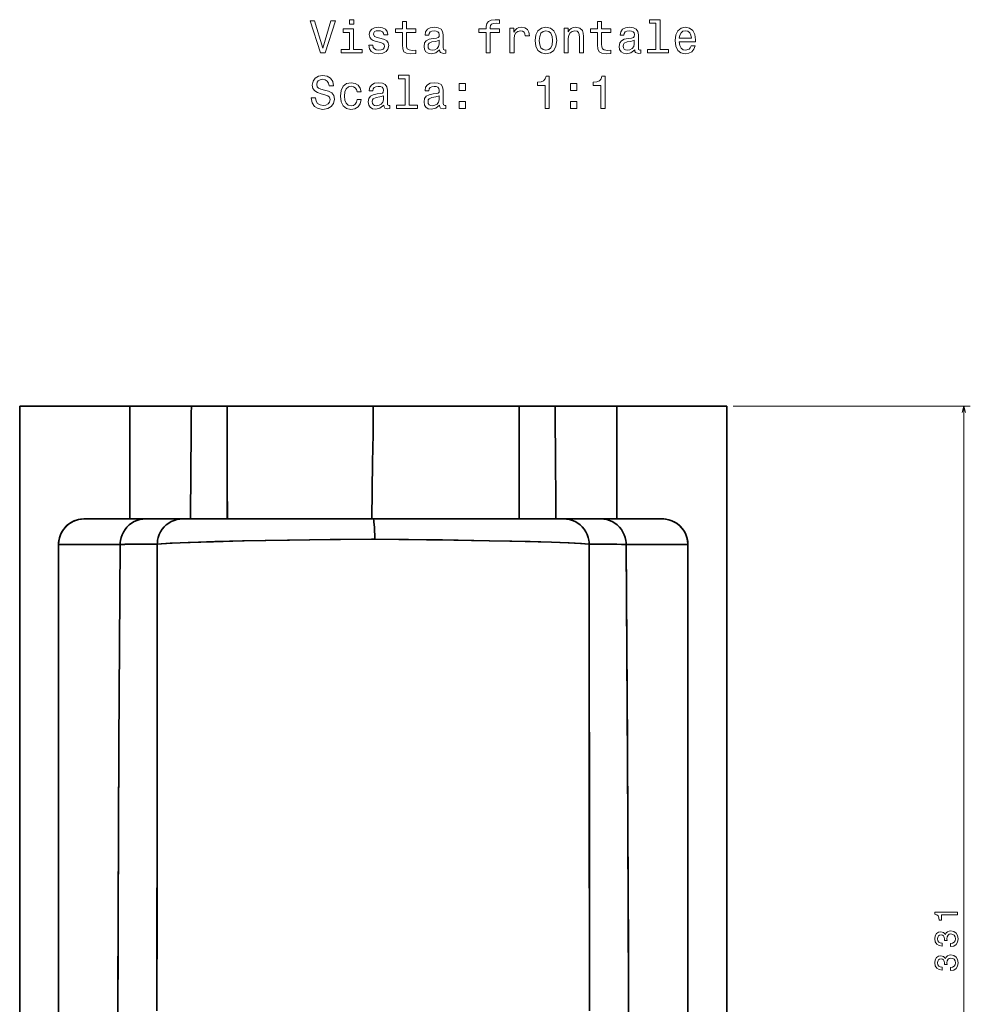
# Model space of a CAD drawing. Extents: x 467 to 1353, y 257 to 1467.
# Tile 2 of 4: x 467 to 763, y 512 to 819. Entities that reach past the tile are written whole.
import ezdxf

# ---------------------------------------------------------------- set-up
doc = ezdxf.new("R2010")
doc.units = 0

msp = doc.modelspace()

# ---------------------------------------------------------------- linework, layer by layer
at = {"color": 7, "lineweight": 35}
for p, q in [((466.91, 698.46), (501.14, 698.46)), ((501.14, 698.46), (466.91, 698.46)), ((501.14, 698.46), (501.14, 663.46)), ((501.14, 663.46), (501.14, 698.46)), ((531.5, 698.46), (576.87, 698.46)), ((576.87, 698.46), (531.5, 698.46)), ((576.96, 698.46), (622.33, 698.46)), ((622.33, 698.46), (576.96, 698.46)), ((652.69, 698.46), (686.91, 698.46)), ((652.69, 663.46), (652.69, 698.46)), ((652.69, 698.46), (652.69, 663.46)), ((686.91, 698.46), (652.69, 698.46)), ((531.52, 663.46), (576.47, 663.46)), ((576.47, 663.46), (531.52, 663.46)), ((622.3, 663.46), (577.36, 663.46)), ((577.36, 663.46), (622.3, 663.46)), ((478.99, 655.46), (478.99, 489.5))]:
    msp.add_line(p, q, dxfattribs=at)
at = {"color": 7, "lineweight": 35, "ltscale": 0.281067}
for p, q in [((486.61, 698.46), (497.85, 698.47)), ((667.22, 698.46), (655.97, 698.47))]:
    msp.add_line(p, q, dxfattribs=at)
at = {"color": 7, "lineweight": 35, "ltscale": 0.004886}
for p, q in [((497.85, 698.47), (498.05, 698.46)), ((655.97, 698.47), (655.78, 698.46))]:
    msp.add_line(p, q, dxfattribs=at)
at = {"color": 7, "lineweight": 35, "ltscale": 0.47963}
for p, q in [((501.14, 698.46), (520.32, 698.46)), ((520.32, 698.46), (501.14, 698.46)), ((633.51, 698.46), (652.69, 698.46)), ((652.69, 698.46), (633.51, 698.46))]:
    msp.add_line(p, q, dxfattribs=at)
at = {"color": 7, "lineweight": 35, "ltscale": 0.279489}
for p, q in [((520.32, 698.46), (531.5, 698.46)), ((531.5, 698.46), (520.32, 698.46)), ((622.33, 698.46), (633.51, 698.46)), ((633.51, 698.46), (622.33, 698.46))]:
    msp.add_line(p, q, dxfattribs=at)
at = {"color": 7, "lineweight": 35, "ltscale": 0.054449}
for p, q in [((571.74, 698.46), (573.91, 698.47)), ((582.09, 698.46), (579.91, 698.47))]:
    msp.add_line(p, q, dxfattribs=at)
at = {"color": 7, "lineweight": 35, "ltscale": 0.074988}
for q in [(573.91, 698.47), (579.91, 698.47)]:
    msp.add_line((576.91, 698.47), q, dxfattribs=at)
at = {"color": 7, "lineweight": 35, "ltscale": 0.001126}
for p, q in [((576.87, 698.46), (576.91, 698.46)), ((576.91, 698.46), (576.87, 698.46)), ((576.91, 698.46), (576.96, 698.46)), ((576.96, 698.46), (576.91, 698.46))]:
    msp.add_line(p, q, dxfattribs=at)
at = {"color": 7, "lineweight": 13}
for p, q in [((688.91, 698.46), (762.7, 698.46)), ((760.7, 367.47), (760.7, 698.46)), ((466.91, 696.46), (466.91, 312.33)), ((686.91, 696.46), (686.91, 312.33))]:
    msp.add_line(p, q, dxfattribs=at)
at = {"color": 7, "lineweight": 35, "ltscale": 0.352288}
for p, q in [((501.14, 663.46), (487.04, 663.46)), ((487.04, 663.46), (501.14, 663.46))]:
    msp.add_line(p, q, dxfattribs=at)
at = {"color": 7, "lineweight": 35, "ltscale": 0.476862}
for p, q in [((506.12, 663.46), (487.04, 663.46)), ((666.78, 663.46), (647.71, 663.46))]:
    msp.add_line(p, q, dxfattribs=at)
at = {"color": 7, "lineweight": 35, "ltscale": 0.473135}
for p, q in [((501.14, 663.46), (520.06, 663.46)), ((520.06, 663.46), (501.14, 663.46)), ((652.69, 663.46), (633.77, 663.46)), ((633.77, 663.46), (652.69, 663.46))]:
    msp.add_line(p, q, dxfattribs=at)
at = {"color": 7, "lineweight": 35, "ltscale": 0.288439}
msp.add_line((517.66, 663.46), (506.12, 663.46), dxfattribs=at)
at = {"color": 7, "lineweight": 35, "ltscale": 0.364586}
msp.add_line((532.24, 663.46), (517.66, 663.46), dxfattribs=at)
at = {"color": 7, "lineweight": 35, "ltscale": 0.286557}
for p, q in [((520.06, 663.46), (531.52, 663.46)), ((531.52, 663.46), (520.06, 663.46)), ((633.77, 663.46), (622.3, 663.46)), ((622.3, 663.46), (633.77, 663.46))]:
    msp.add_line(p, q, dxfattribs=at)
at = {"color": 7, "lineweight": 35, "ltscale": 0.115291}
for p, q in [((537.1, 663.46), (532.49, 663.46)), ((621.34, 663.46), (616.73, 663.46))]:
    msp.add_line(p, q, dxfattribs=at)
at = {"color": 7, "lineweight": 35, "ltscale": 0.146437}
msp.add_line((546.15, 663.46), (540.29, 663.46), dxfattribs=at)
at = {"color": 7, "lineweight": 35, "ltscale": 0.233426}
msp.add_line((563.43, 663.46), (554.1, 663.46), dxfattribs=at)
at = {"color": 7, "lineweight": 35, "ltscale": 0.152309}
msp.add_line((576.91, 663.46), (570.82, 663.46), dxfattribs=at)
at = {"color": 7, "lineweight": 35, "ltscale": 0.011105}
for p, q in [((576.91, 663.46), (576.47, 663.46)), ((576.47, 663.46), (576.91, 663.46)), ((577.36, 663.46), (576.91, 663.46)), ((576.91, 663.46), (577.36, 663.46))]:
    msp.add_line(p, q, dxfattribs=at)
at = {"color": 7, "lineweight": 35, "ltscale": 0.152315}
msp.add_line((583.01, 663.46), (576.91, 663.46), dxfattribs=at)
at = {"color": 7, "lineweight": 35, "ltscale": 0.233427}
msp.add_line((599.73, 663.46), (590.39, 663.46), dxfattribs=at)
at = {"color": 7, "lineweight": 35, "ltscale": 0.149683}
msp.add_line((613.54, 663.46), (607.55, 663.46), dxfattribs=at)
at = {"color": 7, "lineweight": 35, "ltscale": 0.364584}
msp.add_line((636.17, 663.46), (621.59, 663.46), dxfattribs=at)
at = {"color": 7, "lineweight": 35, "ltscale": 0.288437}
msp.add_line((647.71, 663.46), (636.17, 663.46), dxfattribs=at)
at = {"color": 7, "lineweight": 35, "ltscale": 0.352287}
for p, q in [((666.78, 663.46), (652.69, 663.46)), ((652.69, 663.46), (666.78, 663.46))]:
    msp.add_line(p, q, dxfattribs=at)
at = {"color": 7, "lineweight": 13}
for points in [[(563.76, 818.39), (561.25, 809.87), (558.67, 818.39), (557.3, 818.39), (560.53, 808.37), (561.97, 808.37), (565.13, 818.39)], [(570.86, 818.72), (569.52, 818.72), (569.52, 817.28), (570.86, 817.28)], [(585.99, 814.77), (585.99, 810.89), (586.08, 809.64), (586.48, 808.77), (587.29, 808.27), (588.66, 808.1), (590.16, 808.17), (590.16, 809.26), (589.06, 809.18), (588.07, 809.29), (587.53, 809.65), (587.3, 810.26), (587.26, 811.11), (587.26, 814.77), (590.16, 814.77), (590.16, 815.85), (587.26, 815.85), (587.26, 818.11), (585.99, 818.11), (585.99, 815.85), (583.8, 815.85), (583.8, 814.77)], [(612.07, 814.77), (612.07, 808.37), (613.34, 808.37), (613.34, 814.77), (616.22, 814.77), (616.22, 815.85), (613.34, 815.85), (613.34, 816.32), (613.44, 816.9), (613.77, 817.29), (614.34, 817.52), (615.14, 817.61), (616.22, 817.55), (616.22, 818.64), (614.85, 818.72), (613.61, 818.59), (612.75, 818.2), (612.23, 817.52), (612.07, 816.56), (612.07, 815.85), (609.75, 815.85), (609.75, 814.77)], [(646.71, 814.77), (646.71, 810.89), (646.8, 809.64), (647.2, 808.77), (648.01, 808.27), (649.38, 808.1), (650.88, 808.17), (650.88, 809.26), (649.78, 809.18), (648.79, 809.29), (648.25, 809.65), (648.02, 810.26), (647.98, 811.11), (647.98, 814.77), (650.88, 814.77), (650.88, 815.85), (647.98, 815.85), (647.98, 818.11), (646.71, 818.11), (646.71, 815.85), (644.52, 815.85), (644.52, 814.77)], [(664.88, 817.65), (664.88, 809.44), (662.27, 809.44), (662.27, 808.37), (668.74, 808.37), (668.74, 809.44), (666.15, 809.44), (666.15, 818.72), (662.89, 818.72), (662.89, 817.65)], [(570.82, 809.44), (570.82, 815.85), (567.56, 815.85), (567.56, 814.77), (569.55, 814.77), (569.55, 809.44), (566.96, 809.44), (566.96, 808.37), (573.44, 808.37), (573.44, 809.44)], [(579.41, 812.88), (578.18, 813.17), (577.27, 813.5), (576.97, 814.18), (577.06, 814.65), (577.36, 815), (577.85, 815.21), (578.56, 815.3), (579.23, 815.21), (579.77, 814.96), (580.11, 814.57), (580.26, 814.05), (581.5, 814.05), (581.5, 814.08), (581.28, 815.01), (580.69, 815.75), (579.77, 816.21), (578.56, 816.38), (577.33, 816.21), (576.44, 815.73), (575.88, 815.03), (575.7, 814.13), (575.83, 813.27), (576.24, 812.66), (576.9, 812.23), (577.87, 811.93), (579.28, 811.58), (580.14, 811.22), (580.37, 810.94), (580.46, 810.5), (580.33, 809.97), (579.98, 809.57), (579.42, 809.31), (578.67, 809.22), (577.88, 809.31), (577.3, 809.61), (576.91, 810.1), (576.76, 810.78), (575.53, 810.78), (575.73, 809.62), (576.32, 808.79), (577.26, 808.28), (578.56, 808.1), (579.91, 808.28), (580.91, 808.79), (581.51, 809.6), (581.73, 810.65), (581.57, 811.56), (581.12, 812.17), (580.39, 812.58)], [(597.56, 809.38), (597.56, 809.34), (597.63, 808.85), (597.85, 808.5), (598.76, 808.23), (599.46, 808.34), (599.46, 809.32), (599.16, 809.28), (598.76, 809.47), (598.69, 810.04), (598.69, 814.05), (598.51, 815.07), (598.01, 815.79), (597.13, 816.22), (595.89, 816.38), (594.68, 816.21), (593.79, 815.72), (593.23, 814.96), (593.04, 813.95), (593.04, 813.86), (594.18, 813.86), (594.28, 814.47), (594.59, 814.9), (595.11, 815.16), (595.85, 815.26), (596.55, 815.19), (597.06, 814.97), (597.36, 814.6), (597.46, 814.08), (597.4, 813.47), (597.17, 813.17), (596.6, 813.02), (595.52, 812.91), (594.28, 812.65), (593.4, 812.19), (592.88, 811.47), (592.72, 810.4), (592.87, 809.45), (593.31, 808.75), (594.03, 808.3), (595.03, 808.14), (596.37, 808.44)], [(619.46, 808.37), (620.73, 808.37), (620.73, 812.79), (620.86, 813.86), (621.25, 814.62), (621.89, 815.09), (622.74, 815.24), (623.37, 815.14), (623.85, 814.85), (624.13, 814.36), (624.23, 813.7), (625.52, 813.7), (625.34, 814.87), (624.87, 815.7), (624.08, 816.21), (623, 816.38), (622.26, 816.27), (621.63, 815.98), (621.06, 815.49), (620.62, 814.83), (620.62, 816.11), (619.46, 816.11)], [(627.29, 812.23), (627.52, 810.47), (628.18, 809.18), (629.23, 808.37), (630.65, 808.1), (632.04, 808.37), (633.1, 809.16), (633.76, 810.46), (634, 812.23), (633.76, 813.99), (633.1, 815.3), (632.04, 816.09), (630.65, 816.38), (629.23, 816.09), (628.18, 815.29), (627.52, 813.99)], [(628.59, 812.25), (628.72, 813.54), (629.12, 814.48), (629.77, 815.06), (630.65, 815.26), (631.51, 815.06), (632.16, 814.49), (632.56, 813.54), (632.71, 812.25), (632.56, 810.94), (632.16, 809.98), (631.51, 809.41), (630.65, 809.22), (629.77, 809.41), (629.12, 809.98), (628.72, 810.94)], [(636.34, 808.37), (637.61, 808.37), (637.61, 812.84), (637.74, 813.86), (638.15, 814.61), (638.8, 815.07), (639.67, 815.24), (640.36, 815.1), (640.79, 814.71), (641.01, 814.06), (641.08, 813.2), (641.08, 808.37), (642.35, 808.37), (642.35, 813.46), (642.29, 814.48), (642.03, 815.33), (641.18, 816.11), (639.85, 816.38), (639.12, 816.28), (638.5, 816.01), (637.97, 815.55), (637.55, 814.93), (637.55, 816.11), (636.34, 816.11)], [(658.28, 809.38), (658.28, 809.34), (658.36, 808.85), (658.57, 808.5), (659.48, 808.23), (660.19, 808.34), (660.19, 809.32), (659.88, 809.28), (659.48, 809.47), (659.41, 810.04), (659.41, 814.05), (659.23, 815.07), (658.73, 815.79), (657.85, 816.22), (656.61, 816.38), (655.4, 816.21), (654.51, 815.72), (653.95, 814.96), (653.76, 813.95), (653.76, 813.86), (654.9, 813.86), (655, 814.47), (655.32, 814.9), (655.83, 815.16), (656.57, 815.26), (657.27, 815.19), (657.78, 814.97), (658.08, 814.6), (658.18, 814.08), (658.12, 813.47), (657.89, 813.17), (657.32, 813.02), (656.24, 812.91), (655, 812.65), (654.12, 812.19), (653.6, 811.47), (653.44, 810.4), (653.59, 809.45), (654.03, 808.75), (654.75, 808.3), (655.75, 808.14), (657.09, 808.44)], [(672.15, 811.87), (677.22, 811.87), (677.23, 812.46), (677, 814.12), (676.37, 815.36), (675.36, 816.11), (674.02, 816.38), (672.71, 816.09), (671.7, 815.29), (671.05, 813.98), (670.82, 812.25), (671.04, 810.47), (671.68, 809.18), (672.68, 808.37), (673.98, 808.1), (675.1, 808.28), (676.02, 808.77), (676.7, 809.55), (677.09, 810.59), (675.83, 810.59), (675.57, 810.01), (675.2, 809.58), (674.13, 809.24), (673.31, 809.39), (672.69, 809.9), (672.29, 810.72), (672.15, 811.83)], [(672.15, 812.94), (672.3, 813.93), (672.69, 814.67), (673.28, 815.11), (674.06, 815.27), (674.83, 815.11), (675.42, 814.67), (675.78, 813.93), (675.91, 812.94)], [(597.42, 811.08), (597.25, 810.33), (596.78, 809.75), (596.09, 809.38), (595.24, 809.25), (594.7, 809.32), (594.31, 809.55), (594.06, 809.96), (593.99, 810.52), (594.05, 811.02), (594.28, 811.38), (595.2, 811.79), (596.37, 811.96), (597.42, 812.3)], [(658.14, 811.08), (657.97, 810.33), (657.51, 809.75), (656.81, 809.38), (655.96, 809.25), (655.42, 809.32), (655.03, 809.55), (654.78, 809.96), (654.71, 810.52), (654.77, 811.02), (655, 811.38), (655.92, 811.79), (657.09, 811.96), (658.14, 812.3)], [(558.98, 794.39), (557.66, 794.39), (557.95, 792.87), (558.67, 791.74), (559.78, 791.07), (561.28, 790.82), (562.76, 791.05), (563.87, 791.68), (564.58, 792.68), (564.84, 793.99), (564.62, 795.17), (564.02, 795.94), (563.04, 796.44), (561.73, 796.81), (560.6, 797.09), (559.87, 797.41), (559.45, 797.87), (559.32, 798.59), (559.45, 799.24), (559.83, 799.73), (560.4, 800.06), (561.19, 800.17), (562, 800.03), (562.63, 799.64), (563.05, 798.99), (563.25, 798.11), (564.57, 798.11), (564.57, 798.14), (564.34, 799.49), (563.66, 800.5), (562.59, 801.14), (561.15, 801.35), (559.85, 801.14), (558.85, 800.53), (558.2, 799.6), (557.97, 798.39), (558.15, 797.3), (558.7, 796.57), (559.57, 796.08), (560.75, 795.7), (561.91, 795.37), (562.79, 795.06), (563.33, 794.6), (563.51, 793.85), (563.34, 793.08), (562.89, 792.51), (562.22, 792.15), (561.34, 792.03), (560.36, 792.19), (559.61, 792.65), (559.13, 793.4)], [(586.81, 800.37), (586.81, 792.16), (584.21, 792.16), (584.21, 791.09), (590.68, 791.09), (590.68, 792.16), (588.08, 792.16), (588.08, 801.44), (584.83, 801.44), (584.83, 800.37)], [(630.39, 791.09), (631.7, 791.09), (631.7, 801.17), (630.72, 801.17), (630.46, 800.29), (629.94, 799.7), (629.15, 799.35), (628.05, 799.24), (628.05, 798.21), (630.39, 798.21)], [(647.74, 791.09), (649.05, 791.09), (649.05, 801.17), (648.07, 801.17), (647.81, 800.29), (647.29, 799.7), (646.5, 799.35), (645.4, 799.24), (645.4, 798.21), (647.74, 798.21)], [(571.87, 796.27), (573.12, 796.27), (572.87, 797.42), (572.25, 798.33), (571.28, 798.89), (570.03, 799.11), (568.64, 798.82), (567.59, 798.01), (566.93, 796.7), (566.7, 794.94), (566.91, 793.2), (567.56, 791.9), (568.59, 791.09), (569.98, 790.82), (571.22, 791.04), (572.19, 791.64), (572.85, 792.59), (573.14, 793.86), (571.93, 793.86), (571.71, 793.05), (571.31, 792.45), (570.73, 792.07), (570.03, 791.96), (569.15, 792.15), (568.51, 792.72), (568.12, 793.66), (568, 794.98), (568.12, 796.28), (568.53, 797.22), (569.18, 797.79), (570.03, 798), (570.78, 797.87), (571.34, 797.53), (571.71, 796.99)], [(580.21, 792.1), (580.21, 792.06), (580.29, 791.57), (580.5, 791.22), (581.41, 790.95), (582.12, 791.07), (582.12, 792.04), (581.81, 792), (581.41, 792.19), (581.34, 792.77), (581.34, 796.77), (581.17, 797.79), (580.66, 798.51), (579.78, 798.95), (578.54, 799.11), (577.33, 798.93), (576.44, 798.44), (575.88, 797.68), (575.69, 796.67), (575.69, 796.58), (576.83, 796.58), (576.93, 797.19), (577.25, 797.62), (577.76, 797.88), (578.5, 797.98), (579.21, 797.91), (579.71, 797.69), (580.01, 797.32), (580.11, 796.8), (580.06, 796.19), (579.83, 795.89), (579.25, 795.75), (578.17, 795.63), (576.93, 795.37), (576.05, 794.91), (575.53, 794.19), (575.37, 793.13), (575.52, 792.17), (575.96, 791.47), (576.68, 791.02), (577.68, 790.86), (579.02, 791.17)], [(597.56, 792.1), (597.56, 792.06), (597.63, 791.57), (597.85, 791.22), (598.76, 790.95), (599.46, 791.07), (599.46, 792.04), (599.16, 792), (598.76, 792.19), (598.69, 792.77), (598.69, 796.77), (598.51, 797.79), (598.01, 798.51), (597.13, 798.95), (595.89, 799.11), (594.68, 798.93), (593.79, 798.44), (593.23, 797.68), (593.04, 796.67), (593.04, 796.58), (594.18, 796.58), (594.28, 797.19), (594.59, 797.62), (595.11, 797.88), (595.85, 797.98), (596.55, 797.91), (597.06, 797.69), (597.36, 797.32), (597.46, 796.8), (597.4, 796.19), (597.17, 795.89), (596.6, 795.75), (595.52, 795.63), (594.28, 795.37), (593.4, 794.91), (592.88, 794.19), (592.72, 793.13), (592.87, 792.17), (593.31, 791.47), (594.03, 791.02), (595.03, 790.86), (596.37, 791.17)], [(603.63, 796.68), (605.62, 796.68), (605.62, 798.83), (603.63, 798.83)], [(638.33, 796.68), (640.32, 796.68), (640.32, 798.83), (638.33, 798.83)], [(580.07, 793.8), (579.9, 793.05), (579.44, 792.48), (578.74, 792.1), (577.89, 791.97), (577.35, 792.04), (576.96, 792.28), (576.71, 792.68), (576.64, 793.24), (576.7, 793.75), (576.93, 794.11), (577.85, 794.51), (579.02, 794.68), (580.07, 795.03)], [(597.42, 793.8), (597.25, 793.05), (596.78, 792.48), (596.09, 792.1), (595.24, 791.97), (594.7, 792.04), (594.31, 792.28), (594.06, 792.68), (593.99, 793.24), (594.05, 793.75), (594.28, 794.11), (595.2, 794.51), (596.37, 794.68), (597.42, 795.03)], [(603.63, 791.09), (605.62, 791.09), (605.62, 793.24), (603.63, 793.24)], [(638.33, 791.09), (640.32, 791.09), (640.32, 793.24), (638.33, 793.24)], [(758.7, 540.26), (758.7, 541.17), (751.65, 541.17), (751.65, 540.49), (752.27, 540.31), (752.68, 539.94), (752.92, 539.39), (753, 538.62), (753.72, 538.62), (753.72, 540.26)], [(756.5, 530.42), (756.57, 530.42), (757.54, 530.58), (758.27, 531.06), (758.73, 531.8), (758.9, 532.79), (758.73, 533.84), (758.29, 534.63), (757.58, 535.13), (756.67, 535.32), (756.08, 535.23), (755.59, 535.01), (755.22, 534.65), (754.95, 534.17), (754.4, 534.82), (753.54, 535.05), (752.75, 534.9), (752.15, 534.47), (751.78, 533.76), (751.65, 532.79), (751.81, 531.89), (752.26, 531.19), (752.96, 530.74), (753.9, 530.58), (753.97, 530.58), (753.97, 531.48), (753.32, 531.56), (752.86, 531.83), (752.58, 532.25), (752.48, 532.84), (752.56, 533.37), (752.77, 533.75), (753.11, 533.98), (753.58, 534.07), (754.07, 533.98), (754.4, 533.74), (754.61, 533.32), (754.67, 532.74), (754.66, 532.35), (755.45, 532.35), (755.43, 532.84), (755.52, 533.48), (755.77, 533.95), (756.16, 534.24), (756.67, 534.34), (757.26, 534.23), (757.69, 533.93), (757.96, 533.47), (758.05, 532.85), (757.95, 532.22), (757.65, 531.75), (757.17, 531.46), (756.5, 531.35)], [(756.5, 522.95), (756.57, 522.95), (757.54, 523.11), (758.27, 523.59), (758.73, 524.33), (758.9, 525.32), (758.73, 526.37), (758.29, 527.16), (757.58, 527.66), (756.67, 527.84), (756.08, 527.76), (755.59, 527.54), (755.22, 527.18), (754.95, 526.69), (754.4, 527.35), (753.54, 527.58), (752.75, 527.43), (752.15, 527), (751.78, 526.29), (751.65, 525.32), (751.81, 524.41), (752.26, 523.72), (752.96, 523.26), (753.9, 523.11), (753.97, 523.11), (753.97, 524.01), (753.32, 524.09), (752.86, 524.35), (752.58, 524.78), (752.48, 525.37), (752.56, 525.9), (752.77, 526.28), (753.11, 526.51), (753.58, 526.6), (754.07, 526.51), (754.4, 526.27), (754.61, 525.85), (754.67, 525.27), (754.66, 524.88), (755.45, 524.88), (755.43, 525.37), (755.52, 526.01), (755.77, 526.48), (756.16, 526.76), (756.67, 526.86), (757.26, 526.75), (757.69, 526.46), (757.96, 526), (758.05, 525.38), (757.95, 524.75), (757.65, 524.28), (757.17, 523.99), (756.5, 523.88)]]:
    msp.add_lwpolyline(points, close=True, dxfattribs=at)
at = {"color": 7, "lineweight": 35}
for points in [[(466.91, 501.55), (466.91, 698.46)], [(466.91, 698.46), (466.91, 491.67)], [(576.47, 663.46), (576.71, 681.05), (576.85, 689.76), (576.87, 698.46)], [(686.91, 493.01), (686.91, 698.46)], [(686.91, 698.46), (686.91, 503.83)], [(487.04, 663.46), (486.1, 663.41), (485.17, 663.24), (484.26, 662.97), (483.4, 662.6), (482.58, 662.12), (481.82, 661.55), (481.13, 660.89), (480.53, 660.16), (480.01, 659.36), (479.6, 658.51), (479.29, 657.6), (479.09, 656.67), (479.02, 656.07), (478.99, 655.46)], [(478.99, 655.46), (479.06, 656.5), (479.26, 657.51), (479.59, 658.49), (480.05, 659.42), (480.62, 660.29), (481.31, 661.08), (482.08, 661.77), (482.94, 662.35), (483.88, 662.82), (484.86, 663.16), (485.88, 663.38), (486.92, 663.46), (487.04, 663.46)], [(506.12, 663.46), (505.19, 663.41), (504.27, 663.24), (503.37, 662.97), (502.52, 662.59), (501.71, 662.12), (500.97, 661.55), (500.29, 660.89), (499.7, 660.17), (499.19, 659.37), (498.79, 658.52), (498.48, 657.63), (498.28, 656.71), (498.21, 656.12), (498.18, 655.52)], [(506.12, 663.46), (505.19, 663.41), (504.27, 663.24), (503.37, 662.97), (502.52, 662.59), (501.71, 662.12), (500.97, 661.55), (500.29, 660.89), (499.7, 660.17), (499.2, 659.37), (498.79, 658.53), (498.48, 657.64), (498.28, 656.72), (498.21, 656.12), (498.18, 655.52)], [(517.66, 663.46), (516.73, 663.41), (515.82, 663.25), (514.93, 662.98), (514.08, 662.61), (513.28, 662.14), (512.54, 661.57), (511.87, 660.93), (511.28, 660.21), (510.77, 659.43), (510.36, 658.59), (510.05, 657.71), (509.84, 656.8), (509.76, 656.21), (509.73, 655.61)], [(517.66, 663.46), (516.73, 663.41), (515.82, 663.25), (514.93, 662.98), (514.08, 662.61), (513.28, 662.14), (512.54, 661.58), (511.87, 660.93), (511.28, 660.21), (510.77, 659.43), (510.36, 658.59), (510.05, 657.71), (509.84, 656.8), (509.76, 656.21), (509.73, 655.61)], [(636.17, 663.46), (637.1, 663.41), (638.01, 663.25), (638.9, 662.98), (639.74, 662.61), (640.55, 662.14), (641.29, 661.58), (641.96, 660.93), (642.55, 660.21), (643.06, 659.43), (643.47, 658.59), (643.78, 657.71), (643.99, 656.8), (644.07, 656.21), (644.1, 655.61)], [(636.17, 663.46), (637.1, 663.41), (638.01, 663.25), (638.9, 662.98), (639.75, 662.61), (640.55, 662.14), (641.29, 661.57), (641.96, 660.93), (642.55, 660.21), (643.06, 659.43), (643.47, 658.59), (643.78, 657.71), (643.99, 656.8), (644.07, 656.21), (644.1, 655.61)], [(647.71, 663.46), (648.64, 663.41), (649.56, 663.24), (650.46, 662.97), (651.31, 662.59), (652.12, 662.12), (652.86, 661.55), (653.54, 660.89), (654.13, 660.17), (654.63, 659.37), (655.04, 658.53), (655.35, 657.64), (655.55, 656.72), (655.62, 656.12), (655.65, 655.52)], [(647.71, 663.46), (648.64, 663.41), (649.56, 663.24), (650.46, 662.97), (651.31, 662.59), (652.12, 662.12), (652.86, 661.55), (653.54, 660.89), (654.13, 660.17), (654.63, 659.37), (655.04, 658.52), (655.35, 657.63), (655.55, 656.71), (655.62, 656.12), (655.65, 655.52)], [(674.84, 655.46), (674.78, 656.41), (674.61, 657.35), (674.33, 658.26), (673.94, 659.13), (673.45, 659.95), (672.87, 660.7), (672.21, 661.38), (671.47, 661.97), (670.66, 662.48), (669.8, 662.88), (668.91, 663.18), (667.98, 663.38), (667.38, 663.44), (666.78, 663.46)], [(666.78, 663.46), (667.83, 663.4), (668.85, 663.2), (669.84, 662.87), (670.78, 662.41), (671.65, 661.84), (672.44, 661.16), (673.13, 660.39), (673.72, 659.53), (674.19, 658.61), (674.54, 657.63), (674.75, 656.62), (674.84, 655.59), (674.84, 655.46)], [(478.99, 506.88), (478.99, 579.05), (478.99, 655.46)], [(498.18, 655.52), (497.81, 593.39), (497.48, 514.23), (497.44, 500.41)], [(497.44, 500.88), (497.57, 539.32), (497.81, 593.27), (498.18, 655.52)], [(509.73, 655.61), (509.65, 537.15), (509.62, 515.62), (509.62, 512.47)], [(509.62, 512.47), (509.62, 518.59), (509.69, 579.01), (509.73, 655.61)], [(576.43, 657.12), (557.09, 656.91), (543.3, 656.71), (536.71, 656.59), (527.68, 656.37), (519.93, 656.12), (513.69, 655.85), (509.73, 655.61)], [(576.43, 657.12), (563.54, 656.99), (550.85, 656.83), (536.24, 656.58), (527.19, 656.36), (519.38, 656.1), (514.33, 655.88), (510.92, 655.7), (509.73, 655.61)], [(644.1, 655.61), (641.43, 655.78), (637.6, 655.97), (632.37, 656.18), (620.01, 656.53), (613.11, 656.67), (598.49, 656.89), (577.4, 657.12)], [(644.1, 655.61), (641.74, 655.77), (637.88, 655.96), (632.39, 656.18), (625.72, 656.39), (612.95, 656.67), (602, 656.84), (584.91, 657.05), (577.4, 657.12)], [(644.1, 655.61), (644.18, 538.74), (644.21, 515.4), (644.21, 512.47)], [(644.21, 512.47), (644.21, 518.95), (644.14, 578.17), (644.1, 655.61)], [(655.65, 655.52), (656.02, 593.39), (656.34, 515.52), (656.39, 500.41)], [(656.38, 502.99), (656.3, 529.22), (656.05, 587.57), (655.65, 655.52)], [(674.84, 478.97), (674.84, 514.39), (674.84, 655.46)], [(674.84, 655.46), (674.84, 521.69), (674.84, 503.89)]]:
    msp.add_lwpolyline(points, dxfattribs=at)
at = {"color": 7, "lineweight": 13}
msp.add_lwpolyline([(761.22, 696.53), (760.7, 698.46), (760.18, 696.53)], dxfattribs=at)
at = {"color": 7, "lineweight": 35}
for centre, radius, start, end in [((30935.41, 455.08), 30416.06, 179.541522, 179.60746), ((30933.48, 455.09), 30414.13, 179.541522, 179.60746), ((-62711.11, 640), 63242.64, 0.0212546, 0.0529635), ((-63075.5, 639.76), 63607.02, 0.0213553, 0.0528825), ((63864.94, 640), 63242.64, 179.9470301, 179.9787495), ((64229.32, 639.76), 63607.02, 179.947112, 179.9786402), ((-29781.58, 455.08), 30416.06, 0.39254, 0.458472), ((-29779.65, 455.09), 30414.13, 0.392541, 0.458478), ((479.19, 3907.32), 3251.86, 269.99654, 270.33468), ((478.93, 4063.96), 3408.49, 270.00102, 270.16023), ((479.82, 3756.29), 3100.82, 270.15977, 270.33937), ((481.95, 3407.02), 2751.55, 270.33804, 270.5785), ((481.95, 3407.28), 2751.8, 270.33802, 270.57847), ((576.91, 618.48), 38.64, 89.2797, 90.7203), ((576.91, 618.44), 38.68, 89.2807, 90.7198), ((671.85, 3402.72), 2747.25, 269.42121, 269.66205), ((671.87, 3405.43), 2749.96, 269.42141, 269.66201), ((674.63, 3906.27), 3250.8, 269.66534, 270.00358), ((674.64, 3907.35), 3251.88, 269.66533, 270.00345), ((817.18, 513.4), 307.56, 180.173, 180.5607), ((336.65, 513.4), 307.56, 359.4393, 359.827)]:
    msp.add_arc(centre, radius, start, end, dxfattribs=at)
msp.add_ellipse((576.91, 655.46), major_axis=(0, 8), ratio=0.062058, start_param=4.920358, end_param=6.283185, dxfattribs=at)

doc.saveas('drawing.dxf')
